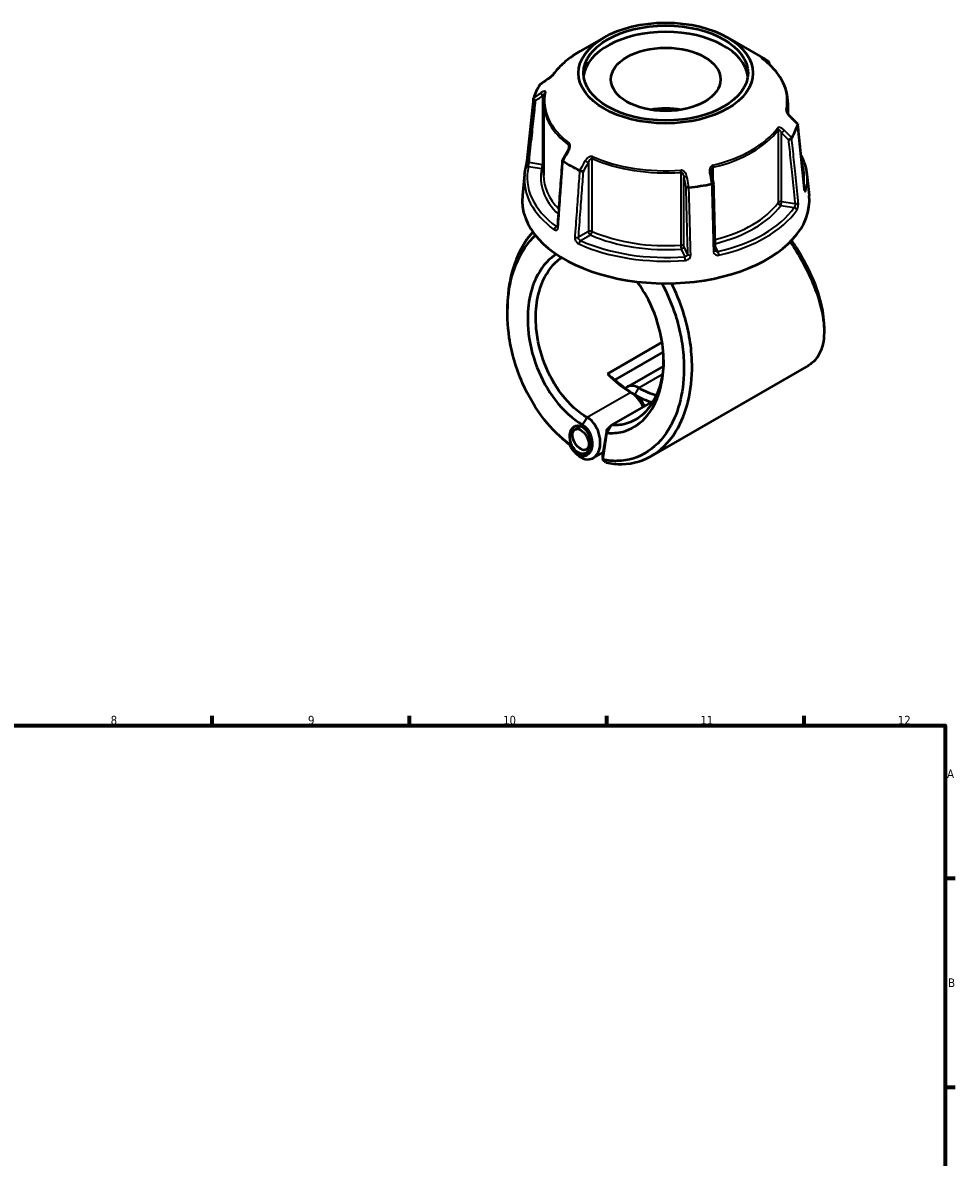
# Model space of a CAD drawing. Header units: millimetres. Extents: x 0 to 898, y 0 to 824.
# Tile 9 of 9: x 493 to 825, y 421 to 824. Entities that reach past the tile are written whole.
import ezdxf

# ---------------------------------------------------------------- set-up
doc = ezdxf.new("R2010")
doc.units = ezdxf.units.MM
for name, color, linetype, lineweight in [('Border (ANSI)', 7, 'Continuous', 70), ('Visible (ANSI)', 7, 'Continuous', 50), ('Visible Narrow (ANSI)', 7, 'Continuous', 35)]:
    doc.layers.add(name, color=color, linetype=linetype, lineweight=lineweight)
doc.styles.add('Note Text (ANSI)', font='tahoma.ttf')

# ---------------------------------------------------------------- blocks, each defined once
blk = doc.blocks.new('Borders Default Border')
at = {"layer": 'Border (ANSI)'}
for p, q in [((560.67, 574), (560.67, 577.45)), ((630.75, 574), (630.75, 577.45)), ((700.83, 574), (700.83, 577.45)), ((770.92, 574), (770.92, 577.45)), ((821, 519.75), (824.45, 519.75)), ((821, 445.5), (824.45, 445.5))]:
    blk.add_line(p, q, dxfattribs=at)
at = {"layer": 'Border (ANSI)', "flags": 128}
blk.add_lwpolyline([(20, 20), (20, 574), (821, 574), (821, 20), (20, 20)], dxfattribs=at)
at = {"layer": 'Border (ANSI)', "attachment_point": 7, "style": 'Note Text (ANSI)'}
for s, insert, char_height in [('8', (524.63, 574.33), 3.05), ('9', (594.7, 574.34), 3.05), ('10', (663.96, 574.34), 3.048), ('11', (734.04, 574.4), 3.048), ('12', (804.13, 574.4), 3.048), ('A', (821.63, 555.35), 3.05), ('B', (821.99, 481.1), 3.05)]:
    blk.add_mtext(s, dxfattribs=dict(at, insert=insert, char_height=char_height))

msp = doc.modelspace()

# ---------------------------------------------------------------- linework, layer by layer
at = {"layer": 'Visible (ANSI)'}
for p, q in [((699.83, 818.451), (691.282, 813.515)), ((743.625, 818.451), (755.389, 811.659)), ((678.378, 795.36), (678.378, 769.511)), ((765.078, 795.36), (765.078, 791.405)), ((671.619, 769.742), (670.825, 762.351)), ((771.837, 769.742), (772.63, 762.351)), ((720.44, 710.144), (701.041, 698.944)), ((703.719, 696.764), (720.845, 706.652)), ((720.878, 701.702), (708.174, 694.367)), ((772.411, 701.959), (716.545, 669.705)), ((702.45, 680.683), (717.339, 689.28)), ((691.527, 680.368), (689.465, 679.177)), ((700.771, 679.059), (699.312, 669.647)), ((699.358, 668.471), (700.83, 677.965)), ((700.771, 679.059), (702.45, 680.683)), ((700.83, 677.965), (700.771, 679.059)), ((694.829, 672.782), (693.575, 672.059)), ((699.539, 671.114), (695.967, 669.052)), ((699.312, 669.647), (699.358, 668.471))]:
    msp.add_line(p, q, dxfattribs=at)
for centre, major_axis, ratio in [((721.728, 805.808), (-30.967, 0), 0.5773503), ((721.728, 805.808), (-29.214, 0), 0.5773503), ((721.728, 803.544), (-19.476, 0), 0.5773503), ((691.361, 675.526), (1.598, -4.918), 0.6745757), ((691.52, 675.618), (2.055, -3.559), 0.5773503)]:
    msp.add_ellipse(centre, major_axis=major_axis, ratio=ratio, dxfattribs=at)
for centre, major_axis, ratio, start_param, end_param in [((721.728, 803.544), (-29.214, 0), 0.5773503, 3.2087558, 6.2160221), ((721.728, 792.225), (47.604, 0), 0.5773503, 0.6978602, 0.7853982), ((11478.342, -9676.908), (-14483.042, 6020.565), 0.7811322, 5.8146549, 5.8149047), ((721.728, 792.225), (-47.604, 0), 0.5773503, 5.933848, 6.1089238), ((721.728, 781.997), (19.476, 0), 0.5773503, 1.2803998, 1.8611928), ((-9789.174, -6489.453), (-14056.107, 6619.109), 0.7840485, 4.2841865, 4.2844356), ((721.728, 792.225), (47.604, 0), 0.5773503, 5.933848, 6.1089238), ((8562.795, -3808.435), (-7892.508, -13670.228), 0.5773855, 4.710225, 4.7104646), ((721.728, 792.225), (-47.604, 0), 0.5773503, 0.6978602, 0.8729361), ((-2111.757, -2114.272), (-2380.793, 15395.006), 0.2116456, 4.867813, 4.8680472), ((721.728, 792.225), (-47.604, 0), 0.5773503, 1.7450578, 1.9201336), ((721.728, 760.53), (51, 0), 0.5773503, 3.0796893, 6.3450887), ((709.3, 718.062), (15.75, -27.28), 0.5773503, 5.1179225, 5.4977871), ((710.715, 718.878), (-16.75, 29.012), 0.5773503, 2.0593153, 2.3561945), ((712.129, 687.516), (-3.955, 6.85), 0.5773503, 5.4977871, 6.5031065), ((712.129, 719.695), (-15.75, 27.28), 0.5773503, 2.3561945, 2.6421871), ((709.3, 685.883), (3.955, -6.85), 0.5773503, 1.434085, 2.3561945), ((710.715, 686.7), (-2.955, 5.118), 0.5773503, 4.5289557, 5.4977871), ((710.715, 718.878), (16.75, -29.012), 0.5773503, 5.4977872, 5.755615)]:
    msp.add_ellipse(centre, major_axis=major_axis, ratio=ratio, start_param=start_param, end_param=end_param, dxfattribs=at)
for points, knots in [([(691.282, 813.515), (690.493, 813.059), (689.733, 812.586), (688.276, 811.604), (687.58, 811.096), (686.254, 810.048), (685.624, 809.509), (684.437, 808.401), (683.879, 807.832), (682.837, 806.668), (682.354, 806.074), (681.91, 805.467)], [3.14159265, 3.14159265, 3.14159265, 3.14159265, 3.21871647, 3.21871647, 3.29584029, 3.29584029, 3.37296411, 3.37296411, 3.45008793, 3.45008793, 3.52721175, 3.52721175, 3.52721175, 3.52721175]), ([(756.115, 810.902), (756.063, 810.941), (756.017, 810.977), (755.94, 811.038), (755.908, 811.064), (755.862, 811.102), (755.848, 811.116), (755.845, 811.118), (755.845, 811.118), (755.845, 811.118)], [0, 0, 0, 0, 0.027602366, 0.027602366, 0.055204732, 0.055204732, 0.082807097, 0.082807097, 0.085029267, 0.085029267, 0.085029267, 0.085029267]), ([(765.078, 795.36), (765.078, 796.49), (764.951, 797.62), (764.447, 799.854), (764.07, 800.958), (763.079, 803.118), (762.464, 804.175), (761.012, 806.223), (760.175, 807.215), (758.295, 809.12), (757.252, 810.034), (756.115, 810.902)], [0.78539816, 0.78539816, 0.78539816, 0.78539816, 0.91488186, 0.91488186, 1.04436556, 1.04436556, 1.17384925, 1.17384925, 1.30333295, 1.30333295, 1.43281665, 1.43281665, 1.43281665, 1.43281665]), ([(758.367, 809.009), (758.373, 809.022), (758.379, 809.035), (758.431, 809.153), (758.457, 809.26), (758.463, 809.468), (758.444, 809.567), (758.36, 809.741), (758.299, 809.815), (758.219, 809.874)], [0.03436015, 0.03436015, 0.03436015, 0.03436015, 0.03919615, 0.03919615, 0.07788251, 0.07788251, 0.11647495, 0.11647495, 0.15352039, 0.15352039, 0.15352039, 0.15352039]), ([(681.91, 805.467), (681.892, 805.442), (681.867, 805.41), (681.799, 805.327), (681.752, 805.273), (681.632, 805.142), (681.556, 805.063), (681.366, 804.875), (681.25, 804.765), (680.974, 804.513), (680.812, 804.374), (680.49, 804.109), (680.331, 803.984), (680.044, 803.768), (679.915, 803.675), (679.791, 803.59)], [0, 0, 0, 0, 0.02448736, 0.02448736, 0.05566303, 0.05566303, 0.09536839, 0.09536839, 0.14762195, 0.14762195, 0.21670515, 0.21670515, 0.28578835, 0.28578835, 0.345416, 0.345416, 0.345416, 0.345416]), ([(678.724, 798.59), (678.678, 798.376), (678.637, 798.162), (678.563, 797.733), (678.53, 797.518), (678.475, 797.087), (678.452, 796.872), (678.415, 796.44), (678.401, 796.224), (678.382, 795.792), (678.378, 795.576), (678.378, 795.36)], [3.80317111, 3.80317111, 3.80317111, 3.80317111, 3.82793505, 3.82793505, 3.85269899, 3.85269899, 3.87746293, 3.87746293, 3.90222688, 3.90222688, 3.92699082, 3.92699082, 3.92699082, 3.92699082]), ([(672.475, 774.631), (672.632, 776.116), (672.788, 777.601), (673.102, 780.571), (673.259, 782.056), (673.572, 785.025), (673.729, 786.51), (674.043, 789.48), (674.199, 790.965), (674.513, 793.935), (674.67, 795.42), (674.827, 796.905)], [1.2046153, 1.2046153, 1.2046153, 1.2046153, 1.7612486, 1.7612486, 2.3178818, 2.3178818, 2.8745151, 2.8745151, 3.4311484, 3.4311484, 3.9877816, 3.9877816, 3.9877816, 3.9877816]), ([(675.532, 795.956), (675.531, 795.956), (675.529, 795.957), (675.414, 796.021), (675.306, 796.097), (675.116, 796.264), (675.034, 796.354), (674.907, 796.542), (674.863, 796.637), (674.819, 796.818), (674.819, 796.901), (674.84, 796.975)], [-0.15363847, -0.15363847, -0.15363847, -0.15363847, -0.15316335, -0.15316335, -0.11405833, -0.11405833, -0.07546209, -0.07546209, -0.03695931, -0.03695931, 0, 0, 0, 0]), ([(765.926, 790.346), (765.801, 790.471), (765.677, 790.605), (765.442, 790.884), (765.329, 791.03), (765.124, 791.326), (765.031, 791.476), (764.917, 791.688), (764.884, 791.754), (764.834, 791.866), (764.815, 791.912), (764.774, 792.022), (764.757, 792.081), (764.742, 792.15), (764.739, 792.17), (764.738, 792.183), (764.738, 792.185), (764.738, 792.185)], [0, 0, 0, 0, 0.06411837, 0.06411837, 0.12823675, 0.12823675, 0.19235512, 0.19235512, 0.22276405, 0.22276405, 0.24628627, 0.24628627, 0.28310596, 0.28310596, 0.30675646, 0.30675646, 0.31680187, 0.31680187, 0.31680187, 0.31680187]), ([(768.574, 787.707), (768.592, 787.689), (768.606, 787.67), (768.637, 787.599), (768.637, 787.54), (768.615, 787.474)], [-0.053474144, -0.053474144, -0.053474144, -0.053474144, -0.036959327, -0.036959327, 0, 0, 0, 0]), ([(770.981, 764.598), (770.824, 766.131), (770.667, 767.663), (770.354, 770.729), (770.197, 772.262), (769.884, 775.327), (769.727, 776.86), (769.414, 779.926), (769.257, 781.459), (768.944, 784.524), (768.787, 786.057), (768.63, 787.59)], [1.2046153, 1.2046153, 1.2046153, 1.2046153, 1.7610247, 1.7610247, 2.3174341, 2.3174341, 2.8738434, 2.8738434, 3.4302528, 3.4302528, 3.9866622, 3.9866622, 3.9866622, 3.9866622]), ([(766.447, 782.803), (766.406, 782.732), (766.344, 782.659), (766.185, 782.51), (766.088, 782.436), (765.873, 782.302), (765.758, 782.241), (765.522, 782.14), (765.402, 782.1), (765.286, 782.072), (765.285, 782.071), (765.283, 782.071)], [-0.15352049, -0.15352049, -0.15352049, -0.15352049, -0.11647499, -0.11647499, -0.07788242, -0.07788242, -0.03919621, -0.03919621, 0, 0, 0.00047622, 0.00047622, 0.00047622, 0.00047622]), ([(687.352, 779.572), (687.352, 779.498), (687.346, 779.415), (687.321, 779.236), (687.301, 779.142), (687.25, 778.948), (687.219, 778.849), (687.145, 778.649), (687.103, 778.549), (687.008, 778.351), (686.957, 778.252), (686.901, 778.156)], [0.13801183, 0.13801183, 0.13801183, 0.13801183, 0.17949263, 0.17949263, 0.22097343, 0.22097343, 0.26245423, 0.26245423, 0.30393503, 0.30393503, 0.34541583, 0.34541583, 0.34541583, 0.34541583]), ([(672.011, 772.006), (672.034, 772.103), (672.062, 772.224), (672.124, 772.511), (672.159, 772.681), (672.23, 773.045), (672.266, 773.239), (672.334, 773.627), (672.366, 773.822), (672.421, 774.189), (672.444, 774.363), (672.467, 774.557), (672.471, 774.595), (672.475, 774.631)], [0, 0, 0, 0, 0.05596137, 0.05596137, 0.11691794, 0.11691794, 0.17857848, 0.17857848, 0.2397459, 0.2397459, 0.2998994, 0.2998994, 0.31481354, 0.31481354, 0.31481354, 0.31481354]), ([(684.995, 774.847), (684.881, 773.278), (684.767, 771.709), (684.538, 768.571), (684.424, 767.001), (684.195, 763.863), (684.081, 762.294), (683.852, 759.156), (683.738, 757.586), (683.509, 754.448), (683.395, 752.879), (683.28, 751.31)], [0.5390583, 0.5390583, 0.5390583, 0.5390583, 1.0934887, 1.0934887, 1.6479191, 1.6479191, 2.2023496, 2.2023496, 2.75678, 2.75678, 3.3112105, 3.3112105, 3.3112105, 3.3112105]), ([(685.236, 774.575), (685.157, 774.625), (685.095, 774.675), (685.012, 774.769), (684.992, 774.812), (684.996, 774.861), (685, 774.873), (685.006, 774.883)], [-0.153520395, -0.153520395, -0.153520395, -0.153520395, -0.116474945, -0.116474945, -0.077882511, -0.077882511, -0.064730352, -0.064730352, -0.064730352, -0.064730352]), ([(769.768, 776.466), (770.301, 775.435), (770.74, 774.382), (771.454, 772.138), (771.708, 770.943), (771.837, 769.742)], [5.20761365, 5.20761365, 5.20761365, 5.20761365, 5.31604109, 5.31604109, 5.43588379, 5.43588379, 5.43588379, 5.43588379]), ([(671.619, 769.742), (671.635, 769.894), (671.653, 770.045), (671.694, 770.348), (671.716, 770.499), (671.764, 770.801), (671.791, 770.952), (671.847, 771.254), (671.877, 771.405), (671.941, 771.706), (671.975, 771.856), (672.011, 772.006)], [2.418097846, 2.418097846, 2.418097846, 2.418097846, 2.433220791, 2.433220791, 2.448343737, 2.448343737, 2.463466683, 2.463466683, 2.478589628, 2.478589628, 2.493712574, 2.493712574, 2.493712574, 2.493712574]), ([(692.483, 770.809), (692.482, 770.809), (692.481, 770.809), (692.395, 770.806), (692.296, 770.812), (692.077, 770.843), (691.958, 770.867), (691.715, 770.931), (691.591, 770.97), (691.359, 771.058), (691.252, 771.106), (691.158, 771.156)], [-0.15363847, -0.15363847, -0.15363847, -0.15363847, -0.15316327, -0.15316327, -0.11405829, -0.11405829, -0.07546193, -0.07546193, -0.03695927, -0.03695927, 0, 0, 0, 0]), ([(738.04, 770.215), (738.033, 770.251), (738.027, 770.286), (738.017, 770.358), (738.012, 770.393), (738.004, 770.464), (738, 770.5), (737.995, 770.57), (737.993, 770.605), (737.99, 770.675), (737.989, 770.71), (737.989, 770.744)], [0, 0, 0, 0, 0.014604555, 0.014604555, 0.02920911, 0.02920911, 0.043813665, 0.043813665, 0.05841822, 0.05841822, 0.073022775, 0.073022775, 0.073022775, 0.073022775]), ([(738.709, 766.671), (738.711, 766.661), (738.709, 766.65), (738.688, 766.613), (738.652, 766.585), (738.535, 766.529), (738.456, 766.501), (738.268, 766.449), (738.161, 766.426), (738.046, 766.405)], [-0.1307387, -0.1307387, -0.1307387, -0.1307387, -0.11405834, -0.11405834, -0.07546212, -0.07546212, -0.03695932, -0.03695932, 0, 0, 0, 0]), ([(739.334, 742.901), (739.292, 744.485), (739.251, 746.069), (739.168, 749.238), (739.126, 750.822), (739.043, 753.99), (739.001, 755.575), (738.918, 758.743), (738.876, 760.327), (738.793, 763.496), (738.752, 765.08), (738.71, 766.664)], [1.2046153, 1.2046153, 1.2046153, 1.2046153, 1.7558849, 1.7558849, 2.3071546, 2.3071546, 2.8584242, 2.8584242, 3.4096938, 3.4096938, 3.9609634, 3.9609634, 3.9609634, 3.9609634]), ([(729.956, 765.154), (729.835, 765.137), (729.711, 765.125), (729.469, 765.11), (729.352, 765.108), (729.144, 765.114), (729.055, 765.122), (728.911, 765.148), (728.858, 765.165), (728.827, 765.186), (728.826, 765.186), (728.826, 765.186)], [-0.15352048, -0.15352048, -0.15352048, -0.15352048, -0.11647499, -0.11647499, -0.07788244, -0.07788244, -0.0391962, -0.0391962, 0, 0, 0.00047623, 0.00047623, 0.00047623, 0.00047623]), ([(771.056, 764.165), (771.056, 764.165), (771.054, 764.171), (771.046, 764.197), (771.038, 764.226), (771.02, 764.313), (771.009, 764.377), (770.992, 764.496), (770.986, 764.545), (770.981, 764.598)], [0.20812264, 0.20812264, 0.20812264, 0.20812264, 0.22489111, 0.22489111, 0.25432414, 0.25432414, 0.2919232, 0.2919232, 0.31481354, 0.31481354, 0.31481354, 0.31481354]), ([(683.28, 751.31), (683.277, 751.262), (683.271, 751.221), (683.257, 751.154), (683.249, 751.129), (683.237, 751.097), (683.232, 751.089), (683.232, 751.089)], [0, 0, 0, 0, 0.031458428, 0.031458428, 0.062916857, 0.062916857, 0.093079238, 0.093079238, 0.093079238, 0.093079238]), ([(674.569, 749.319), (671.771, 746.305), (669.526, 742.425), (666.703, 734.235), (665.903, 730.119), (665.614, 725.786), (665.531, 724.539), (665.49, 723.275), (665.491, 721.997)], [0.99498173, 0.99498173, 0.99498173, 0.99498173, 1.36430862, 1.36430862, 1.6699392, 1.6699392, 1.6699392, 1.75788353, 1.75788353, 1.75788353, 1.75788353]), ([(687.663, 673.853), (684.411, 676.204), (681.324, 679.213), (675.566, 686.531), (672.954, 690.927), (669.759, 698.214), (668.792, 700.879), (667.215, 706.298), (666.605, 709.053), (665.516, 716.174), (665.329, 720.53), (665.632, 724.671), (665.935, 728.812), (666.729, 732.735), (669.54, 740.676), (671.817, 744.461), (674.913, 747.616), (675.186, 747.881), (675.464, 748.138)], [-3.038705, -3.038705, -3.038705, -3.038705, -2.7130166, -2.7130166, -2.3600664, -2.3600664, -2.1678181, -2.1678181, -1.9755698, -1.9755698, -1.6699392, -1.6699392, -1.6699392, -1.3643086, -1.3643086, -0.9813053, -0.9813053, -0.9449923, -0.9449923, -0.9449923, -0.9449923]), ([(765.929, 745.842), (766.44, 745.084), (766.938, 744.322), (770.508, 738.682), (773.034, 733.698), (776.252, 725.181), (777.213, 721.56), (777.664, 718.265), (778.115, 714.97), (778.057, 712.001), (777.143, 707.917), (776.592, 706.522), (775.117, 704.142), (774.193, 703.158), (772.876, 702.242), (772.647, 702.096), (772.41, 701.96)], [-2.2690602, -2.2690602, -2.2690602, -2.2690602, -2.2090074, -2.2090074, -1.8262723, -1.8262723, -1.5205589, -1.5205589, -1.5205589, -1.2148456, -1.2148456, -1.0227075, -1.0227075, -0.8305694, -0.8305694, -0.7914863, -0.7914863, -0.7914863, -0.7914863]), ([(777.964, 715.979), (777.965, 717.328), (777.857, 718.759), (777.641, 720.258), (777.182, 723.433), (776.235, 726.91), (773.104, 735.064), (770.665, 739.819), (767.295, 745.096), (766.875, 745.736), (766.446, 746.373)], [1.37617471, 1.37617471, 1.37617471, 1.37617471, 1.52055895, 1.52055895, 1.52055895, 1.8262723, 1.8262723, 2.20900739, 2.20900739, 2.26203207, 2.26203207, 2.26203207, 2.26203207]), ([(739.372, 742.724), (739.368, 742.733), (739.364, 742.743), (739.357, 742.763), (739.353, 742.773), (739.347, 742.795), (739.345, 742.807), (739.34, 742.832), (739.338, 742.845), (739.335, 742.872), (739.334, 742.886), (739.334, 742.901)], [0.24445822, 0.24445822, 0.24445822, 0.24445822, 0.258529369, 0.258529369, 0.272600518, 0.272600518, 0.286671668, 0.286671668, 0.300742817, 0.300742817, 0.314813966, 0.314813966, 0.314813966, 0.314813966]), ([(682.876, 741.454), (682.621, 741.295), (682.37, 741.128), (679.469, 739.081), (677.248, 736.33), (674.469, 730.439), (673.625, 727.598), (673.151, 724.544), (672.678, 721.489), (672.575, 718.22), (673.221, 710.352), (674.294, 705.699), (677.618, 697.063), (679.834, 693.069), (685.323, 685.918), (688.677, 682.887), (692.188, 680.86)], [-2.3314732, -2.3314732, -2.3314732, -2.3314732, -2.2926481, -2.2926481, -1.8765384, -1.8765384, -1.5707963, -1.5707963, -1.5707963, -1.2650543, -1.2650543, -0.8489445, -0.8489445, -0.4441773, -0.4441773, 0, 0, 0, 0]), ([(693.875, 683.436), (690.618, 685.316), (687.507, 688.116), (682.392, 694.735), (680.314, 698.439), (677.17, 706.482), (676.134, 710.833), (675.468, 718.232), (675.536, 721.318), (675.955, 724.212), (676.373, 727.107), (677.142, 729.81), (679.709, 735.436), (681.782, 738.081), (684.441, 740.01), (684.607, 740.125), (684.774, 740.237)], [0, 0, 0, 0, 0.4441773, 0.4441773, 0.8489445, 0.8489445, 1.2650543, 1.2650543, 1.5707963, 1.5707963, 1.5707963, 1.8765384, 1.8765384, 2.2926481, 2.2926481, 2.3199185, 2.3199185, 2.3199185, 2.3199185]), ([(720.33, 731.095), (722.262, 727.573), (723.889, 723.787), (726.004, 717.205), (726.69, 714.474), (727.692, 709), (728.006, 706.258), (728.325, 699.25), (728.03, 695.054), (727.255, 691.169), (726.481, 687.283), (725.229, 683.707), (721.455, 676.711), (718.688, 673.572), (712.18, 669.23), (708.43, 668.056), (702.802, 667.947), (701.086, 668.112), (699.358, 668.471)], [-2.4883943, -2.4883943, -2.4883943, -2.4883943, -2.2090074, -2.2090074, -2.0176398, -2.0176398, -1.8262723, -1.8262723, -1.5205589, -1.5205589, -1.5205589, -1.2148456, -1.2148456, -0.8305694, -0.8305694, -0.4409316, -0.4409316, -0.2749359, -0.2749359, -0.2749359, -0.2749359]), ([(700.448, 667.471), (702.37, 667.036), (704.282, 666.83), (710.257, 666.917), (714.165, 668.107), (720.967, 672.558), (723.872, 675.789), (727.858, 683.019), (729.192, 686.724), (730.027, 690.762), (730.863, 694.8), (731.201, 699.171), (730.91, 706.493), (730.596, 709.364), (729.575, 715.102), (728.867, 717.969), (726.846, 724.346), (725.419, 727.822), (723.738, 731.107)], [0.2632913, 0.2632913, 0.2632913, 0.2632913, 0.4409316, 0.4409316, 0.8305694, 0.8305694, 1.2148456, 1.2148456, 1.5205589, 1.5205589, 1.5205589, 1.8262723, 1.8262723, 2.0176398, 2.0176398, 2.2090074, 2.2090074, 2.4514213, 2.4514213, 2.4514213, 2.4514213]), ([(700.83, 677.965), (702.762, 677.784), (704.654, 677.93), (709.441, 679.177), (712.162, 680.854), (716.695, 685.804), (718.477, 689.117), (720.413, 695.767), (720.876, 698.856), (720.964, 702.083), (721.052, 705.31), (720.764, 708.674), (719.226, 716.584), (717.66, 721.113), (714.363, 727.527), (713.01, 729.696), (711.526, 731.678)], [-2.7820056, -2.7820056, -2.7820056, -2.7820056, -2.5387317, -2.5387317, -2.1338025, -2.1338025, -1.7175085, -1.7175085, -1.4126154, -1.4126154, -1.4126154, -1.1077222, -1.1077222, -0.6920741, -0.6920741, -0.4597159, -0.4597159, -0.4597159, -0.4597159]), ([(720.975, 703.886), (720.971, 703.619), (720.964, 703.353), (720.954, 703.088), (720.844, 700.052), (720.378, 697.157), (718.493, 690.951), (716.785, 687.879), (712.491, 683.319), (709.933, 681.79), (705.631, 680.715), (704.056, 680.579), (702.45, 680.683)], [1.3860034, 1.3860034, 1.3860034, 1.3860034, 1.4126154, 1.4126154, 1.4126154, 1.7175085, 1.7175085, 2.1338025, 2.1338025, 2.5387317, 2.5387317, 2.7570584, 2.7570584, 2.7570584, 2.7570584]), ([(690.628, 669.998), (690.779, 669.868), (690.933, 669.746), (691.976, 668.985), (692.932, 668.613), (694.723, 668.508), (695.56, 668.742), (696.721, 669.566), (697.119, 669.989), (697.449, 670.503), (697.779, 671.016), (698.042, 671.621), (698.508, 673.369), (698.579, 674.619), (698.25, 677.146), (697.865, 678.418), (696.665, 680.833), (695.813, 681.947), (694.538, 683.012), (694.209, 683.243), (693.875, 683.436)], [-3.3438985, -3.3438985, -3.3438985, -3.3438985, -3.2534201, -3.2534201, -2.738655, -2.738655, -2.2519338, -2.2519338, -1.947733, -1.947733, -1.947733, -1.6435322, -1.6435322, -1.1568109, -1.1568109, -0.6861967, -0.6861967, -0.1708723, -0.1708723, 0, 0, 0, 0]), ([(692.188, 680.86), (692.424, 680.723), (692.657, 680.561), (693.561, 679.815), (694.173, 679.039), (695.066, 677.319), (695.37, 676.398), (695.67, 674.522), (695.653, 673.569), (695.353, 672.205), (695.173, 671.725), (694.937, 671.311), (694.702, 670.897), (694.41, 670.55), (693.543, 669.862), (692.903, 669.651), (691.517, 669.698), (690.768, 669.983), (689.297, 671.066), (688.591, 671.924), (687.918, 673.231), (687.782, 673.538), (687.663, 673.853)], [0, 0, 0, 0, 0.1708723, 0.1708723, 0.6861967, 0.6861967, 1.1568109, 1.1568109, 1.6435322, 1.6435322, 1.947733, 1.947733, 1.947733, 2.2519338, 2.2519338, 2.738655, 2.738655, 3.2534201, 3.2534201, 3.832456, 3.832456, 4.000852, 4.000852, 4.000852, 4.000852]), ([(700.83, 677.965), (701.099, 678.418), (701.369, 678.871), (701.909, 679.776), (702.179, 680.23), (702.45, 680.683)], [-0.31746243, -0.31746243, -0.31746243, -0.31746243, -0.15890711, -0.15890711, 0, 0, 0, 0]), ([(700.448, 667.471), (700.267, 667.637), (700.085, 667.803), (699.722, 668.137), (699.54, 668.304), (699.358, 668.471)], [-0.26029679, -0.26029679, -0.26029679, -0.26029679, -0.13020283, -0.13020283, 0, 0, 0, 0])]:
    msp.add_open_spline(points, degree=3, knots=knots, dxfattribs=at)
for points in [[(758.219, 809.874), (758.214, 809.878), (758.208, 809.882), (758.203, 809.885)], [(758.458, 809.44), (758.473, 809.254), (758.488, 809.068), (758.503, 808.882)], [(677.008, 801.646), (677.005, 801.641), (677.002, 801.637), (676.999, 801.632)], [(677.008, 801.646), (677.034, 801.685), (677.068, 801.719), (677.11, 801.747)], [(674.845, 796.99), (674.843, 796.985), (674.842, 796.98), (674.84, 796.975)], [(768.611, 787.46), (768.612, 787.464), (768.614, 787.469), (768.615, 787.474)], [(766.447, 782.803), (766.45, 782.808), (766.453, 782.813), (766.456, 782.818)], [(685.236, 774.575), (685.242, 774.572), (685.247, 774.568), (685.253, 774.564)], [(691.138, 771.166), (691.145, 771.163), (691.152, 771.159), (691.158, 771.156)], [(738.021, 766.401), (738.029, 766.402), (738.038, 766.404), (738.046, 766.405)], [(729.956, 765.154), (729.964, 765.155), (729.973, 765.156), (729.981, 765.157)], [(665.49, 720.802), (665.491, 721.2), (665.491, 721.598), (665.49, 721.997)], [(777.965, 715.979), (777.965, 715.349), (777.965, 714.72), (777.965, 714.09)], [(701.041, 698.944), (701.919, 698.192), (702.816, 697.465), (703.719, 696.764)], [(685.851, 675.224), (685.559, 675.475), (685.266, 675.727), (684.974, 675.978)], [(685.851, 675.224), (686.467, 674.694), (687.091, 674.187), (687.721, 673.704)], [(690.628, 669.998), (690.336, 670.249), (690.043, 670.501), (689.749, 670.753)]]:
    msp.add_open_spline(points, degree=3, dxfattribs=at)
msp.add_rational_spline([(703.785, 696.723), (703.752, 696.744), (703.719, 696.764)], [2.37904122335, 2.38161536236, 2.38418719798], degree=2, dxfattribs=at)
at = {"layer": 'Visible Narrow (ANSI)'}
for p, q in [((677.976, 797.635), (677.976, 773.231)), ((764.746, 792.134), (764.746, 792.269)), ((761.659, 785.618), (761.659, 759.77)), ((762.839, 760.103), (762.839, 784.507)), ((687.15, 780.265), (687.15, 778.666)), ((677.976, 773.231), (673.211, 773.968)), ((694.272, 773.899), (694.272, 749.495)), ((695.582, 749.547), (695.582, 775.396)), ((672.983, 772.589), (677.717, 771.857)), ((727.082, 770.523), (727.082, 744.675)), ((738.6, 767.249), (738.6, 772.305)), ((728.171, 744.251), (728.171, 768.655)), ((762.581, 758.728), (767.314, 757.996)), ((767.605, 759.365), (762.839, 760.103)), ((683.293, 751.485), (682.887, 751.25)), ((694.272, 749.495), (690.783, 747.481)), ((691.514, 746.27), (694.979, 748.27)), ((727.205, 743.285), (728.473, 740.552)), ((729.448, 741.5), (728.171, 744.251)), ((740.258, 742.375), (739.293, 744.453)), ((712.129, 693.975), (720.554, 698.839)), ((710.715, 691.525), (712.129, 693.975)), ((709.3, 692.342), (693.875, 683.436)), ((710.715, 691.525), (709.3, 692.342)), ((692.188, 680.86), (693.875, 683.436))]:
    msp.add_line(p, q, dxfattribs=at)
for centre, major_axis, ratio, start_param, end_param in [((721.728, 795.937), (43.057, 0), 0.5773503, 2.3561945, 2.7418136), ((755.508, 810.107), (0.607, 0.795), 0.6512731, 0, 0.0791919), ((721.728, 795.937), (43.057, 0), 0.5773503, 6.1593656, 6.9306038), ((755.689, 810.175), (0.497, 0.868), 0.8164947, 5.5909163, 6.2143603), ((680.357, 802.766), (-0.566, 0.824), 0.557115, 0, 0.2527202), ((682.717, 804.876), (-0.807, 0.591), 0.7521134, 6.0009627, 6.2831853), ((678.235, 798.193), (-0.566, 0.824), 0.557115, 0.3842372, 1.889275), ((721.728, 795.937), (-43.057, 0), 0.5773503, 6.1593656, 6.9306038), ((679.702, 798.38), (-0.978, 0.211), 0.8102456, 5.6707033, 6.2831853), ((721.728, 795.36), (-43.35, 0), 0.5773503, 0, 0.6474185), ((721.728, 795.36), (43.35, 0), 0.5773503, 6.1593656, 6.2831853), ((763.753, 792.34), (0.978, -0.211), 0.8102456, 0.1729162, 0.9583143), ((765.221, 789.637), (0.706, 0.708), 0.2576092, 5.732991, 6.2831853), ((721.728, 795.937), (-43.057, 0), 0.5773503, 1.9705754, 2.7418136), ((760.738, 785.843), (-0.807, 0.591), 0.7521134, 3.6447682, 4.4301663), ((721.728, 795.36), (43.35, 0), 0.5773503, 5.112168, 5.8834062), ((763.098, 785.064), (-0.706, -0.708), 0.2576092, 0.9548435, 2.4598813), ((687.766, 777.655), (-0.865, 0.501), 0.0017704, 5.3936283, 6.2831853), ((687.947, 780.613), (0.607, 0.795), 0.6512731, 1.6499882, 2.4353864), ((673.469, 774.526), (-0.994, 0.105), 0.5936203, 0, 1.3706163), ((693.565, 774.307), (-0.865, 0.501), 0.0017704, 3.7570734, 5.2621112), ((696.185, 775.857), (-0.4, -0.916), 0.492453, 4.6522942, 5.4376924), ((721.728, 795.36), (43.35, 0), 0.5773503, 4.0649705, 4.8362087), ((721.728, 795.937), (-43.057, 0), 0.5773503, 0.9233778, 1.694616), ((721.728, 768.695), (49.209, 0), 0.5773503, 6.2054058, 6.4788735), ((721.728, 768.695), (-49.209, 0), 0.5773503, 6.1456672, 6.9443022), ((672.983, 771.773), (-0.972, 0.233), 0.8087883, 4.9038811, 6.2831853), ((721.728, 768.695), (-44.35, 0), 0.5773503, 6.1593656, 6.8190563), ((677.717, 772.673), (-0.153, -0.988), 0.2113249, 0.6319143, 2.2027106), ((677.717, 772.673), (0.978, -0.211), 0.8102456, 4.8853051, 5.6135457), ((677.717, 772.673), (-1, 0), 0.5773503, 3.990955, 4.4505896), ((726.958, 771.096), (-0.072, 0.997), 0.1008402, 4.0932818, 4.8786799), ((737.058, 770.03), (0.983, 0.186), 0.1515234, 0, 1.2895813), ((738.211, 772.837), (0.237, -0.972), 0.3177926, 0.9161026, 1.7015008), ((721.728, 767.949), (-50.205, 0), 0.5773503, 6.221282, 6.9443022), ((721.728, 769.511), (-43.35, 0), 0.5773503, 0, 0.5021301), ((729.137, 768.804), (-0.983, -0.186), 0.1515234, 4.562691, 6.0677288), ((721.728, 767.949), (50.205, 0), 0.5773503, 6.1456672, 6.3450887), ((769.986, 764.496), (0.995, 0.102), 0.5566555, 6.0469779, 6.2831853), ((770.472, 763.983), (0.972, -0.233), 0.8087883, 0.2787585, 1.2285119), ((721.728, 769.511), (-43.35, 0), 0.5773503, 1.9865673, 2.7418136), ((721.728, 768.695), (44.35, 0), 0.5773503, 5.1191525, 5.8834062), ((721.728, 768.695), (49.209, 0), 0.5773503, 5.0984697, 5.8971046), ((762.581, 759.545), (-1, 0), 0.5773503, 4.4505896, 5.8834062), ((762.581, 759.545), (0.807, -0.591), 0.7521134, 3.6447682, 5.2155645), ((762.581, 759.545), (0.153, 0.988), 0.2113249, 3.773507, 5.3443033), ((767.314, 757.18), (-0.818, 0.576), 0.7563959, 3.7181962, 5.2017261), ((767.864, 759.923), (0.995, 0.102), 0.5566555, 4.3927873, 5.8801894), ((721.728, 767.949), (50.205, 0), 0.5773503, 5.0984697, 5.8971046), ((682.887, 750.434), (0.596, 0.803), 0.6444664, 0.8557592, 2.339289), ((684.278, 751.237), (-0.997, 0.073), 0.524643, 0, 0.7421181), ((694.979, 749.087), (-1, 0), 0.5773503, 4.0649705, 5.4977871), ((690.076, 747.889), (0.997, -0.073), 0.524643, 4.0504992, 5.5379013), ((691.514, 745.453), (-0.41, -0.912), 0.5013279, 3.8721145, 5.3556444), ((721.728, 768.695), (-49.209, 0), 0.5773503, 0.9096795, 1.7083144), ((694.979, 749.087), (0.5, -0.866), 0.5773503, 3.9269908, 5.4977871), ((694.979, 749.087), (0.4, 0.916), 0.492453, 3.866896, 5.4376924), ((721.728, 768.695), (44.35, 0), 0.5773503, 4.0649705, 4.8362087), ((721.728, 769.511), (-43.35, 0), 0.5773503, 0.9233778, 1.694616), ((721.728, 767.949), (50.205, 0), 0.5773503, 4.0512721, 4.8499071), ((727.205, 744.102), (1, 0), 0.5773503, 0.2617994, 1.694616), ((727.205, 744.102), (0.072, -0.997), 0.1008402, 4.0932818, 5.6640781), ((727.205, 744.102), (0.907, 0.421), 0.7886751, 4.3615096, 5.9323059), ((738.334, 742.874), (1, 0.026), 0.5061606, 5.0433355, 6.2831853), ((740.258, 741.559), (0.228, -0.974), 0.3074604, 1.0061095, 2.4896394), ((728.473, 739.736), (-0.08, 0.997), 0.1119295, 4.1796972, 5.663227), ((730.414, 741.649), (-1, -0.026), 0.5061606, 0.2475523, 1.7349544)]:
    msp.add_ellipse(centre, major_axis=major_axis, ratio=ratio, start_param=start_param, end_param=end_param, dxfattribs=at)
for points, knots in [([(756.233, 811.013), (756.075, 811.103), (755.943, 811.176), (755.763, 811.267), (755.704, 811.293), (755.656, 811.302), (755.649, 811.296), (755.672, 811.261), (755.704, 811.228), (755.803, 811.143), (755.858, 811.097), (755.971, 811.008), (756.019, 810.971), (756.072, 810.93)], [-0.34541583, -0.34541583, -0.34541583, -0.34541583, -0.25081718, -0.25081718, -0.17415567, -0.17415567, -0.12305037, -0.12305037, -0.06721438, -0.06721438, -0.02585168, -0.02585168, 0, 0, 0, 0]), ([(758.203, 809.885), (757.686, 810.182), (757.169, 810.477), (756.652, 810.773), (756.512, 810.853), (756.373, 810.933), (756.233, 811.013)], [-2.6024177, -2.6024177, -2.6024177, -2.6024177, -2.29250168, -2.29250168, -2.29250168, -2.20884431, -2.20884431, -2.20884431, -2.20884431]), ([(676.999, 801.632), (677.706, 802.118), (678.413, 802.604), (679.121, 803.091), (679.312, 803.222), (679.503, 803.354), (679.694, 803.485)], [-2.6024177, -2.6024177, -2.6024177, -2.6024177, -2.29257731, -2.29257731, -2.29257731, -2.20884431, -2.20884431, -2.20884431, -2.20884431]), ([(679.694, 803.485), (679.909, 803.633), (680.135, 803.8), (680.557, 804.133), (680.751, 804.293), (681.073, 804.575), (681.202, 804.692), (681.461, 804.939), (681.592, 805.069), (681.798, 805.288), (681.879, 805.379), (681.992, 805.516), (682.032, 805.566), (682.066, 805.613)], [-0.345416, -0.345416, -0.345416, -0.345416, -0.25131567, -0.25131567, -0.17440412, -0.17440412, -0.12292214, -0.12292214, -0.06721438, -0.06721438, -0.02585168, -0.02585168, 0, 0, 0, 0]), ([(677.538, 798.839), (677.347, 798.708), (677.156, 798.576), (676.965, 798.445), (676.258, 797.96), (675.551, 797.475), (674.845, 796.99)], [-2.67520006, -2.67520006, -2.67520006, -2.67520006, -2.59142948, -2.59142948, -2.59142948, -2.28162666, -2.28162666, -2.28162666, -2.28162666]), ([(679, 799.007), (679.026, 799.129), (679.019, 799.223), (678.888, 799.454), (678.611, 799.411), (678.061, 799.172), (677.805, 799.022), (677.538, 798.839)], [-0.34541683, -0.34541683, -0.34541683, -0.34541683, -0.28278882, -0.28278882, -0.11734182, -0.11734182, 0, 0, 0, 0]), ([(677.976, 797.635), (678.11, 797.84), (678.238, 798.027), (678.513, 798.4), (678.652, 798.561), (678.706, 798.546), (678.71, 798.542), (678.713, 798.536)], [0, 0, 0, 0, 0.11734182, 0.11734182, 0.28278882, 0.28278882, 0.30141453, 0.30141453, 0.30141453, 0.30141453]), ([(673.211, 773.968), (673.274, 774.569), (673.337, 775.169), (673.719, 778.787), (674.038, 781.805), (674.356, 784.822), (674.632, 787.43), (674.907, 790.037), (675.299, 793.749), (675.415, 794.852), (675.532, 795.956)], [1.2046153, 1.2046153, 1.2046153, 1.2046153, 1.4296924, 1.4296924, 2.5608363, 2.5608363, 2.5608363, 3.5383311, 3.5383311, 3.9520229, 3.9520229, 3.9520229, 3.9520229]), ([(675.532, 795.956), (676.155, 796.384), (676.779, 796.813), (677.403, 797.241), (677.594, 797.372), (677.785, 797.504), (677.976, 797.635)], [2.31809409, 2.31809409, 2.31809409, 2.31809409, 2.59142948, 2.59142948, 2.59142948, 2.67520006, 2.67520006, 2.67520006, 2.67520006]), ([(764.455, 792.867), (764.429, 792.745), (764.436, 792.593), (764.568, 791.988), (764.844, 791.479), (765.394, 790.711), (765.65, 790.413), (765.918, 790.146)], [-0.34541683, -0.34541683, -0.34541683, -0.34541683, -0.28278882, -0.28278882, -0.11734182, -0.11734182, 0, 0, 0, 0]), ([(765.918, 790.146), (766.109, 789.956), (766.299, 789.765), (766.49, 789.575), (767.197, 788.87), (767.904, 788.165), (768.611, 787.46)], [-3.17255661, -3.17255661, -3.17255661, -3.17255661, -3.08885707, -3.08885707, -3.08885707, -2.77898321, -2.77898321, -2.77898321, -2.77898321]), ([(763.761, 785.5), (763.546, 785.714), (763.32, 785.906), (762.898, 786.198), (762.704, 786.308), (762.382, 786.441), (762.254, 786.481), (761.994, 786.524), (761.863, 786.524), (761.657, 786.474), (761.576, 786.437), (761.463, 786.349), (761.424, 786.308), (761.39, 786.262)], [-0.345416, -0.345416, -0.345416, -0.345416, -0.25131567, -0.25131567, -0.17440412, -0.17440412, -0.12292214, -0.12292214, -0.06721438, -0.06721438, -0.02585168, -0.02585168, 0, 0, 0, 0]), ([(768.615, 787.474), (768.742, 786.234), (768.869, 784.994), (769.271, 781.061), (769.546, 778.368), (769.821, 775.675), (770.139, 772.558), (770.458, 769.442), (770.84, 765.706), (770.903, 765.085), (770.966, 764.465)], [-3.9883697, -3.9883697, -3.9883697, -3.9883697, -3.5383311, -3.5383311, -2.5608363, -2.5608363, -2.5608363, -1.4296924, -1.4296924, -1.2046153, -1.2046153, -1.2046153, -1.2046153]), ([(761.659, 785.618), (761.676, 785.641), (761.696, 785.659), (761.752, 785.69), (761.792, 785.694), (761.894, 785.676), (761.959, 785.642), (762.088, 785.547), (762.152, 785.488), (762.312, 785.317), (762.408, 785.193), (762.619, 784.89), (762.732, 784.704), (762.839, 784.507)], [0, 0, 0, 0, 0.02585168, 0.02585168, 0.06721438, 0.06721438, 0.12292214, 0.12292214, 0.17440412, 0.17440412, 0.25131567, 0.25131567, 0.345416, 0.345416, 0.345416, 0.345416]), ([(762.839, 784.507), (763.03, 784.316), (763.221, 784.126), (763.413, 783.936), (764.036, 783.314), (764.66, 782.693), (765.283, 782.071)], [2.20884431, 2.20884431, 2.20884431, 2.20884431, 2.29257731, 2.29257731, 2.29257731, 2.56595027, 2.56595027, 2.56595027, 2.56595027]), ([(766.456, 782.818), (765.749, 783.522), (765.042, 784.225), (764.335, 784.929), (764.144, 785.119), (763.952, 785.31), (763.761, 785.5)], [-2.6024177, -2.6024177, -2.6024177, -2.6024177, -2.29257731, -2.29257731, -2.29257731, -2.20884431, -2.20884431, -2.20884431, -2.20884431]), ([(765.283, 782.071), (765.4, 780.931), (765.517, 779.792), (765.908, 775.959), (766.184, 773.267), (766.459, 770.574), (766.778, 767.458), (767.096, 764.342), (767.478, 760.606), (767.541, 759.985), (767.605, 759.365)], [0.5638029, 0.5638029, 0.5638029, 0.5638029, 0.9774948, 0.9774948, 1.9549895, 1.9549895, 1.9549895, 3.0861334, 3.0861334, 3.3112105, 3.3112105, 3.3112105, 3.3112105]), ([(768.801, 759.799), (768.738, 760.419), (768.674, 761.039), (768.292, 764.775), (767.973, 767.891), (767.654, 771.007), (767.379, 773.699), (767.104, 776.392), (766.701, 780.324), (766.574, 781.564), (766.447, 782.803)], [-3.3112105, -3.3112105, -3.3112105, -3.3112105, -3.0861334, -3.0861334, -1.9549895, -1.9549895, -1.9549895, -0.9774948, -0.9774948, -0.5274561, -0.5274561, -0.5274561, -0.5274561]), ([(685.253, 774.564), (685.77, 775.458), (686.286, 776.353), (686.803, 777.247), (686.943, 777.489), (687.082, 777.73), (687.222, 777.972)], [-2.6024177, -2.6024177, -2.6024177, -2.6024177, -2.29257271, -2.29257271, -2.29257271, -2.20884431, -2.20884431, -2.20884431, -2.20884431]), ([(687.15, 780.265), (687.176, 780.245), (687.2, 780.219), (687.255, 780.139), (687.282, 780.076), (687.33, 779.908), (687.345, 779.794), (687.352, 779.639), (687.352, 779.606), (687.352, 779.572)], [0, 0, 0, 0, 0.02585168, 0.02585168, 0.06721438, 0.06721438, 0.12305037, 0.12305037, 0.13801183, 0.13801183, 0.13801183, 0.13801183]), ([(687.222, 777.972), (687.38, 778.245), (687.512, 778.533), (687.693, 779.068), (687.751, 779.312), (687.8, 779.716), (687.806, 779.876), (687.784, 780.201), (687.751, 780.364), (687.653, 780.62), (687.597, 780.719), (687.485, 780.856), (687.436, 780.904), (687.383, 780.944)], [-0.34541583, -0.34541583, -0.34541583, -0.34541583, -0.25081718, -0.25081718, -0.17415567, -0.17415567, -0.12305037, -0.12305037, -0.06721438, -0.06721438, -0.02585168, -0.02585168, 0, 0, 0, 0]), ([(672.983, 772.589), (672.985, 772.649), (672.991, 772.72), (673.014, 772.929), (673.038, 773.08), (673.101, 773.44), (673.144, 773.653), (673.192, 773.882), (673.202, 773.926), (673.211, 773.968)], [0, 0, 0, 0, 0.06043739, 0.06043739, 0.15713721, 0.15713721, 0.28284699, 0.28284699, 0.31481354, 0.31481354, 0.31481354, 0.31481354]), ([(683.517, 750.937), (683.563, 751.574), (683.61, 752.211), (683.889, 756.05), (684.122, 759.251), (684.354, 762.453), (684.556, 765.22), (684.757, 767.987), (685.051, 772.027), (685.143, 773.301), (685.236, 774.575)], [-3.3112105, -3.3112105, -3.3112105, -3.3112105, -3.0861334, -3.0861334, -1.9549895, -1.9549895, -1.9549895, -0.9774948, -0.9774948, -0.5274561, -0.5274561, -0.5274561, -0.5274561]), ([(693.113, 774.571), (692.973, 774.329), (692.833, 774.088), (692.693, 773.846), (692.175, 772.953), (691.657, 772.059), (691.138, 771.166)], [-0.97913562, -0.97913562, -0.97913562, -0.97913562, -0.89540722, -0.89540722, -0.89540722, -0.58556222, -0.58556222, -0.58556222, -0.58556222]), ([(692.483, 770.809), (692.939, 771.597), (693.396, 772.386), (693.852, 773.175), (693.992, 773.416), (694.132, 773.658), (694.272, 773.899)], [0.62202965, 0.62202965, 0.62202965, 0.62202965, 0.89540722, 0.89540722, 0.89540722, 0.97913562, 0.97913562, 0.97913562, 0.97913562]), ([(695.759, 776.108), (695.572, 776.19), (695.361, 776.217), (694.667, 776.143), (694.205, 775.855), (693.549, 775.224), (693.31, 774.909), (693.113, 774.571)], [-0.34541645, -0.34541645, -0.34541645, -0.34541645, -0.27620858, -0.27620858, -0.11734182, -0.11734182, 0, 0, 0, 0]), ([(694.272, 773.899), (694.37, 774.181), (694.489, 774.451), (694.815, 775.013), (695.044, 775.29), (695.386, 775.431), (695.49, 775.436), (695.582, 775.396)], [0, 0, 0, 0, 0.11734182, 0.11734182, 0.27620858, 0.27620858, 0.34541645, 0.34541645, 0.34541645, 0.34541645]), ([(691.158, 771.156), (691.065, 769.882), (690.972, 768.609), (690.677, 764.569), (690.475, 761.802), (690.273, 759.036), (690.04, 755.835), (689.806, 752.633), (689.526, 748.795), (689.48, 748.158), (689.433, 747.521)], [-3.9883697, -3.9883697, -3.9883697, -3.9883697, -3.538331, -3.538331, -2.5608363, -2.5608363, -2.5608363, -1.4296924, -1.4296924, -1.2046153, -1.2046153, -1.2046153, -1.2046153]), ([(690.783, 747.481), (690.83, 748.118), (690.876, 748.755), (691.156, 752.594), (691.389, 755.795), (691.622, 758.996), (691.824, 761.763), (692.025, 764.53), (692.312, 768.467), (692.397, 769.638), (692.483, 770.809)], [1.2046153, 1.2046153, 1.2046153, 1.2046153, 1.4296924, 1.4296924, 2.5608363, 2.5608363, 2.5608363, 3.538331, 3.538331, 3.9520229, 3.9520229, 3.9520229, 3.9520229]), ([(729.256, 768.979), (729.198, 769.284), (729.104, 769.582), (728.862, 770.096), (728.727, 770.316), (728.454, 770.648), (728.332, 770.771), (728.049, 770.995), (727.887, 771.093), (727.582, 771.213), (727.446, 771.248), (727.22, 771.273), (727.132, 771.275), (727.045, 771.268)], [-0.34541603, -0.34541603, -0.34541603, -0.34541603, -0.25141662, -0.25141662, -0.17445287, -0.17445287, -0.12288915, -0.12288915, -0.06721438, -0.06721438, -0.02585168, -0.02585168, 0, 0, 0, 0]), ([(727.082, 770.523), (727.124, 770.526), (727.167, 770.523), (727.278, 770.498), (727.346, 770.467), (727.496, 770.364), (727.576, 770.283), (727.715, 770.098), (727.775, 769.998), (727.91, 769.728), (727.976, 769.55), (728.096, 769.136), (728.142, 768.897), (728.171, 768.655)], [0, 0, 0, 0, 0.02585168, 0.02585168, 0.06721438, 0.06721438, 0.12288915, 0.12288915, 0.17445287, 0.17445287, 0.25141662, 0.25141662, 0.34541603, 0.34541603, 0.34541603, 0.34541603]), ([(738.486, 773.038), (738.285, 772.989), (738.099, 772.891), (737.543, 772.423), (737.337, 771.898), (737.215, 770.993), (737.232, 770.604), (737.303, 770.224)], [-0.34541684, -0.34541684, -0.34541684, -0.34541684, -0.28109054, -0.28109054, -0.11734182, -0.11734182, 0, 0, 0, 0]), ([(737.303, 770.224), (737.354, 769.953), (737.405, 769.682), (737.456, 769.411), (737.644, 768.407), (737.833, 767.404), (738.021, 766.401)], [-2.94381655, -2.94381655, -2.94381655, -2.94381655, -2.86008355, -2.86008355, -2.86008355, -2.55024315, -2.55024315, -2.55024315, -2.55024315]), ([(737.989, 770.744), (737.989, 770.858), (737.994, 770.97), (738.037, 771.49), (738.137, 771.888), (738.41, 772.217), (738.501, 772.281), (738.6, 772.305)], [0.07302277, 0.07302277, 0.07302277, 0.07302277, 0.11734182, 0.11734182, 0.28109054, 0.28109054, 0.34541684, 0.34541684, 0.34541684, 0.34541684]), ([(728.171, 768.655), (728.222, 768.384), (728.273, 768.113), (728.325, 767.841), (728.492, 766.956), (728.659, 766.071), (728.826, 765.186)], [2.20884431, 2.20884431, 2.20884431, 2.20884431, 2.29261488, 2.29261488, 2.29261488, 2.56595027, 2.56595027, 2.56595027, 2.56595027]), ([(729.981, 765.157), (729.791, 766.16), (729.601, 767.163), (729.41, 768.166), (729.359, 768.437), (729.307, 768.708), (729.256, 768.979)], [-2.6024177, -2.6024177, -2.6024177, -2.6024177, -2.29261488, -2.29261488, -2.29261488, -2.20884431, -2.20884431, -2.20884431, -2.20884431]), ([(738.046, 766.405), (738.079, 765.112), (738.113, 763.819), (738.22, 759.716), (738.293, 756.907), (738.367, 754.097), (738.452, 750.847), (738.536, 747.596), (738.638, 743.698), (738.655, 743.051), (738.672, 742.404)], [-3.9883697, -3.9883697, -3.9883697, -3.9883697, -3.5383311, -3.5383311, -2.5608363, -2.5608363, -2.5608363, -1.4296924, -1.4296924, -1.2046153, -1.2046153, -1.2046153, -1.2046153]), ([(728.826, 765.186), (728.857, 763.998), (728.888, 762.809), (728.993, 758.811), (729.067, 756.001), (729.141, 753.192), (729.226, 749.942), (729.312, 746.691), (729.414, 742.793), (729.431, 742.146), (729.448, 741.5)], [0.5638029, 0.5638029, 0.5638029, 0.5638029, 0.9774948, 0.9774948, 1.9549895, 1.9549895, 1.9549895, 3.0861334, 3.0861334, 3.3112105, 3.3112105, 3.3112105, 3.3112105]), ([(730.59, 741.154), (730.573, 741.801), (730.556, 742.448), (730.453, 746.345), (730.367, 749.596), (730.281, 752.847), (730.207, 755.656), (730.133, 758.465), (730.024, 762.567), (729.99, 763.861), (729.956, 765.154)], [-3.3112105, -3.3112105, -3.3112105, -3.3112105, -3.0861334, -3.0861334, -1.9549895, -1.9549895, -1.9549895, -0.9774948, -0.9774948, -0.5274561, -0.5274561, -0.5274561, -0.5274561]), ([(770.966, 764.465), (770.975, 764.377), (770.986, 764.294), (771.045, 763.913), (771.114, 763.705), (771.248, 763.577), (771.309, 763.602), (771.398, 763.766), (771.431, 763.858), (771.459, 763.976)], [-0.31481354, -0.31481354, -0.31481354, -0.31481354, -0.28284699, -0.28284699, -0.15713721, -0.15713721, -0.06043739, -0.06043739, 0, 0, 0, 0]), ([(767.605, 759.365), (767.616, 759.31), (767.625, 759.25), (767.639, 759.09), (767.64, 758.985), (767.624, 758.742), (767.601, 758.604), (767.509, 758.278), (767.421, 758.107), (767.314, 757.996)], [0, 0, 0, 0, 0.03982627, 0.03982627, 0.1035483, 0.1035483, 0.18638694, 0.18638694, 0.31481104, 0.31481104, 0.31481104, 0.31481104]), ([(768.237, 757.034), (768.402, 757.268), (768.549, 757.62), (768.718, 758.281), (768.766, 758.56), (768.815, 759.046), (768.824, 759.255), (768.819, 759.573), (768.812, 759.69), (768.801, 759.799)], [-0.31481104, -0.31481104, -0.31481104, -0.31481104, -0.18638694, -0.18638694, -0.1035483, -0.1035483, -0.03982627, -0.03982627, 0, 0, 0, 0]), ([(682.101, 750.152), (682.148, 750.117), (682.195, 750.086), (682.469, 749.927), (682.698, 749.885), (683.049, 749.978), (683.183, 750.074), (683.366, 750.326), (683.427, 750.463), (683.492, 750.719), (683.509, 750.825), (683.517, 750.937)], [-0.31481112, -0.31481112, -0.31481112, -0.31481112, -0.29222008, -0.29222008, -0.18520991, -0.18520991, -0.1028944, -0.1028944, -0.03957477, -0.03957477, 0, 0, 0, 0]), ([(683.249, 751.13), (683.247, 751.13), (683.244, 751.129), (683.148, 751.103), (683.044, 751.127), (682.927, 751.214), (682.907, 751.231), (682.887, 751.25)], [0.18243851, 0.18243851, 0.18243851, 0.18243851, 0.18520991, 0.18520991, 0.29222008, 0.29222008, 0.31481112, 0.31481112, 0.31481112, 0.31481112]), ([(689.433, 747.521), (689.404, 747.12), (689.51, 746.652), (689.895, 745.913), (690.123, 745.623), (690.548, 745.263), (690.723, 745.151), (690.902, 745.07)], [-0.31481287, -0.31481287, -0.31481287, -0.31481287, -0.1729885, -0.1729885, -0.06653404, -0.06653404, 0, 0, 0, 0]), ([(691.514, 746.27), (691.416, 746.303), (691.322, 746.354), (691.099, 746.523), (690.983, 746.665), (690.796, 747.033), (690.754, 747.272), (690.783, 747.481)], [0, 0, 0, 0, 0.06653404, 0.06653404, 0.1729885, 0.1729885, 0.31481287, 0.31481287, 0.31481287, 0.31481287]), ([(738.672, 742.404), (738.678, 742.154), (738.746, 741.917), (739.013, 741.478), (739.231, 741.29), (739.702, 741.086), (739.933, 741.041), (740.325, 741.042), (740.48, 741.061), (740.633, 741.097)], [-0.31481397, -0.31481397, -0.31481397, -0.31481397, -0.2278058, -0.2278058, -0.12655878, -0.12655878, -0.04867645, -0.04867645, 0, 0, 0, 0]), ([(740.258, 742.375), (740.185, 742.352), (740.112, 742.338), (739.925, 742.327), (739.813, 742.346), (739.585, 742.444), (739.477, 742.54), (739.393, 742.682), (739.382, 742.703), (739.372, 742.724)], [0, 0, 0, 0, 0.04867645, 0.04867645, 0.12655878, 0.12655878, 0.2278058, 0.2278058, 0.24445822, 0.24445822, 0.24445822, 0.24445822]), ([(729.448, 741.5), (729.451, 741.439), (729.447, 741.378), (729.421, 741.222), (729.387, 741.128), (729.275, 740.927), (729.185, 740.826), (728.907, 740.624), (728.692, 740.554), (728.473, 740.552)], [0, 0, 0, 0, 0.03986256, 0.03986256, 0.10364264, 0.10364264, 0.18655676, 0.18655676, 0.31481094, 0.31481094, 0.31481094, 0.31481094]), ([(728.61, 739.237), (729.042, 739.272), (729.471, 739.431), (730.033, 739.848), (730.217, 740.05), (730.451, 740.442), (730.522, 740.624), (730.583, 740.924), (730.593, 741.04), (730.59, 741.154)], [-0.31481094, -0.31481094, -0.31481094, -0.31481094, -0.18655676, -0.18655676, -0.10364264, -0.10364264, -0.03986256, -0.03986256, 0, 0, 0, 0])]:
    msp.add_open_spline(points, degree=3, knots=knots, dxfattribs=at)
msp.add_open_spline([(764.738, 792.184), (764.738, 792.217), (764.741, 792.245), (764.746, 792.269)], degree=3, dxfattribs=at)

# ---------------------------------------------------------------- block references
msp.add_blockref('Borders Default Border', (0, 0))

doc.saveas('drawing.dxf')
